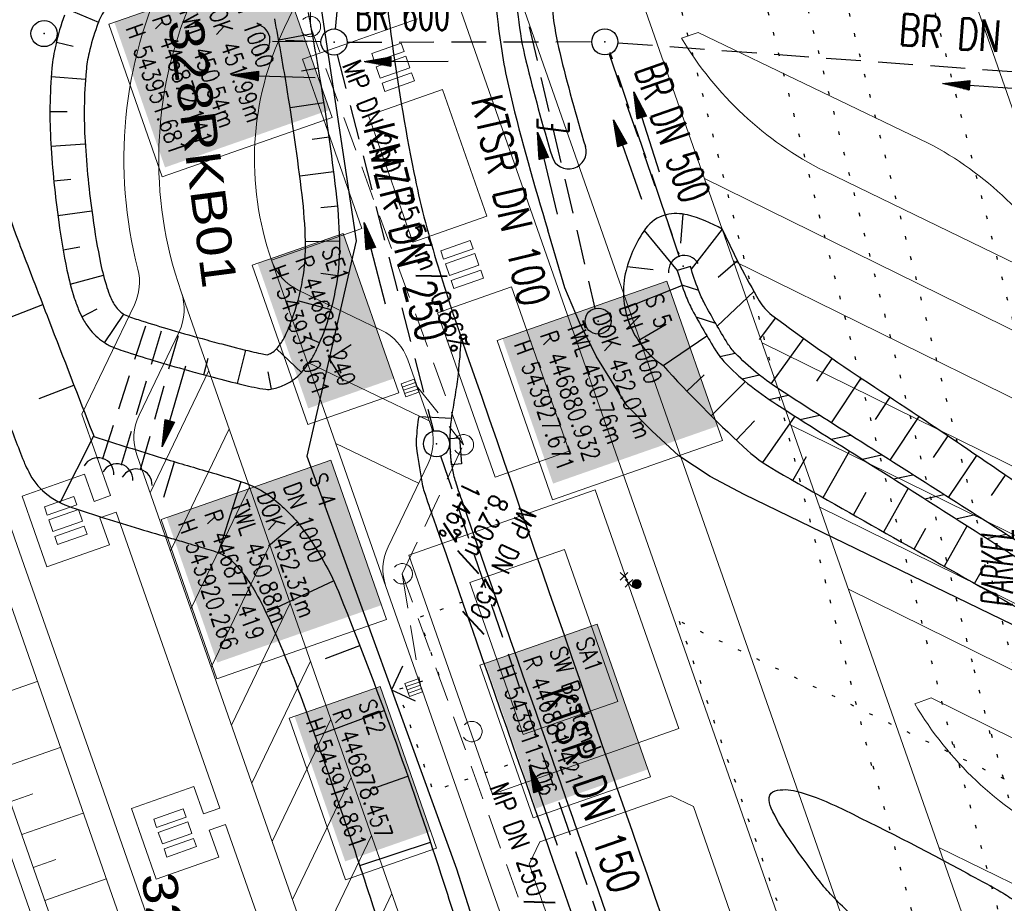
# Model space of a CAD drawing. Extents: x 446577 to 447216, y 443659 to 444842.
# Tile 44 of 177: x 446832 to 446889, y 443998 to 444049. Entities that reach past the tile are written whole.
import ezdxf
from ezdxf.enums import TextEntityAlignment as Align

# ---------------------------------------------------------------- set-up
doc = ezdxf.new("R2010")
doc.units = 0
doc.header["$LTSCALE"] = 2
doc.header["$MEASUREMENT"] = 0
for name, pattern in [('AUSGEZOGEN', [0]), ('GESTRICH-X2', [1.5, 1, -0.5]), ('PUNKTX2_STR', [0.6, 0.1, -0.5])]:
    doc.linetypes.add(name, pattern=pattern)
doc.layers.get('0').update_dxf_attribs({"linetype": 'AUSGEZOGEN'})
for name, color, linetype in [('ANMERKUNG', 7, 'CONTINUOUS'), ('Bahnachse', 7, 'CONTINUOUS'), ('Beschriftung', 7, 'CONTINUOUS'), ('BOESCHG', 250, 'AUSGEZOGEN'), ('DURCHL', 200, 'GESTRICH-X2'), ('FBRTOP', 250, 'AUSGEZOGEN'), ('Gleisachsen', 7, 'CONTINUOUS'), ('Hintergrund', 7, 'CONTINUOUS'), ('Hintergrundplan', 7, 'CONTINUOUS'), ('Ingenieurbauwerke', 15, 'CONTINUOUS'), ('KANAL', 7, 'GESTRICH-X2'), ('MULDE', 250, 'AUSGEZOGEN'), ('NUTZUNG', 8, 'PUNKTX2_STR'), ('PFEIL', 7, 'CONTINUOUS'), ('PFEILTOP', 200, 'AUSGEZOGEN'), ('Rinne', 200, 'CONTINUOUS'), ('RRB', 250, 'AUSGEZOGEN'), ('RRB-Schrift', 250, 'AUSGEZOGEN'), ('SCHSYMBOL', 200, 'AUSGEZOGEN'), ('STRASSE', 250, 'AUSGEZOGEN'), ('TEXTO', 4, 'CONTINUOUS'), ('ZAUN', 30, 'AUSGEZOGEN')]:
    doc.layers.add(name, color=color, linetype=linetype)
doc.styles.add('6', font='txt_____.ttf', dxfattribs={"width": 0.8, "height": 1})
doc.styles.add('8', font='txt_____.ttf', dxfattribs={"width": 0.8, "height": 1})
doc.styles.add('ROMANS', font='romans.shx', dxfattribs={"width": 0.8})
doc.styles.add('UNIR-H', font='unir_h.shx', dxfattribs={"width": 0.8})

# ---------------------------------------------------------------- blocks, each defined once
blk = doc.blocks.new('30S')
at = {"color": 0}
for p, q in [((-0.751, -0.583), (-0.751, 0)), ((-0.751, 0), (0.751, 0)), ((0.751, 0), (0.751, -0.583)), ((0.751, -0.583), (-0.751, -0.583))]:
    blk.add_line(p, q, dxfattribs=at)
blk.add_point((0, 0), dxfattribs=at)
blk = doc.blocks.new('GST')
at = {"color": 0}
blk.add_circle((0, 0), 0.75, dxfattribs=at)
blk.add_point((0, 0), dxfattribs=at)
blk = doc.blocks.new('10')
blk.add_blockref('GST', (0, 0))
blk = doc.blocks.new('40')
at = {"color": 0}
blk.add_arc((0.025, 0.311), 0.91, 192.5363, 347.4637, dxfattribs=at)
blk.add_point((0, 0), dxfattribs=at)
blk = doc.blocks.new('DL')
at = {"color": 0}
blk.add_arc((-0.311, 0.025), 0.91, 282.5363, 77.4637, dxfattribs=at)
blk.add_point((0.597, 0.003), dxfattribs=at)
blk = doc.blocks.new('ZL')
at = {"color": 0}
for p, q in [((-1.066, 1.055), (0, 0)), ((0, 0), (1.055, 1.066))]:
    blk.add_line(p, q, dxfattribs=at)
blk = doc.blocks.new('PFEIL2')
at = {"color": 0}
for p, q in [((0.88, 0.002), (-2.401, -0.012)), ((0.881, -0.271), (0.879, 0.276)), ((0.879, 0.276), (2.429, 0.009)), ((0.911, 0.27), (0.879, 0.265)), ((0.965, 0.261), (0.879, 0.246)), ((1.019, 0.252), (0.879, 0.228)), ((1.073, 0.242), (0.879, 0.209)), ((1.127, 0.233), (0.879, 0.191)), ((1.181, 0.224), (0.879, 0.172)), ((1.235, 0.214), (0.879, 0.154)), ((1.289, 0.205), (0.879, 0.135)), ((1.343, 0.196), (0.879, 0.117)), ((1.397, 0.187), (0.879, 0.098)), ((1.451, 0.177), (0.879, 0.08)), ((1.505, 0.168), (0.879, 0.061)), ((1.559, 0.159), (0.88, 0.043)), ((1.613, 0.149), (0.88, 0.024)), ((1.668, 0.14), (0.88, 0.006)), ((1.722, 0.131), (0.88, -0.013)), ((1.776, 0.121), (0.88, -0.031)), ((1.83, 0.112), (0.88, -0.05)), ((1.884, 0.103), (0.88, -0.068)), ((1.938, 0.094), (0.88, -0.087)), ((1.992, 0.084), (0.88, -0.105)), ((2.046, 0.075), (0.88, -0.124)), ((2.1, 0.066), (0.88, -0.142)), ((2.154, 0.056), (0.88, -0.161)), ((2.208, 0.047), (0.88, -0.179)), ((2.262, 0.038), (0.881, -0.198)), ((2.316, 0.029), (0.881, -0.216)), ((2.37, 0.019), (0.881, -0.235)), ((2.424, 0.01), (0.881, -0.253)), ((2.429, 0.009), (0.881, -0.271))]:
    blk.add_line(p, q, dxfattribs=at)
blk = doc.blocks.new('SK-quadrat Rand')
at = {"color": 18, "lineweight": 9, "true_color": 0x000000}
for p, q in [((-0.4, 0.8), (-0.4, 0)), ((-0.4, 0.8), (0.4, 0.8)), ((-0.2, 0.8), (-0.2, 0)), ((0, 0.8), (0, 0)), ((0.2, 0.8), (0.2, 0)), ((0.4, 0.8), (0.4, 0)), ((-0.4, 0), (0.4, 0))]:
    blk.add_line(p, q, dxfattribs=at)
blk = doc.blocks.new('Schacht')
at = {"color": 18, "lineweight": 9, "true_color": 0x000000}
blk.add_circle((0, 0), 0.779, dxfattribs=at)
blk = doc.blocks.new('Schieber (Kreuz)')
at = {"color": 18, "lineweight": 9, "true_color": 0x000000}
for q in [(-0.2178, 0.2178), (-0.2178, -0.2178), (0.2178, 0.2178), (0.2178, -0.2178)]:
    blk.add_line((0, 0), q, dxfattribs=at)
blk = doc.blocks.new('Unterflurhydrant')
h = blk.add_hatch(color=131)
edge = h.paths.add_edge_path(flags=0)
edge.add_arc((0, 0), 0.25, 0, 360)
at = {"color": 18, "lineweight": 9, "true_color": 0x000000}
blk.add_circle((0, 0), 0.25, dxfattribs=at)
blk.add_circle((0, 0), 0.25, dxfattribs=at)

msp = doc.modelspace()

# ---------------------------------------------------------------- linework, layer by layer
at = {"layer": 'Bahnachse', "color": 7, "linetype": 'PUNKTX2_STR'}
for p, q in [((446872.568, 444067.783), (446886.799, 444011.299)), ((446886.799, 444011.299), (446887.728, 444007.581)), ((446887.799, 444007.599), (446897.276, 443972.226))]:
    msp.add_line(p, q, dxfattribs=at)
at = {"layer": 'Beschriftung', "color": 18, "lineweight": 9, "true_color": 0x000000}
for points in [[(446846.869, 444051.746), (446849.928, 444042.99), (446840.172, 444039.582), (446837.114, 444048.339), (446846.869, 444051.746)], [(446850.563, 444036.329), (446853.757, 444027.186), (446848.533, 444025.362), (446845.34, 444034.504), (446850.563, 444036.329)], [(446869.16, 444033.597), (446872.354, 444024.454), (446862.598, 444021.047), (446859.405, 444030.189), (446869.16, 444033.597)], [(446849.866, 444023.322), (446853.06, 444014.18), (446843.304, 444010.772), (446840.111, 444019.914), (446849.866, 444023.322)], [(446865.161, 444013.894), (446868.22, 444005.137), (446861.486, 444002.785), (446858.427, 444011.541), (446865.161, 444013.894)], [(446852.687, 444010.324), (446855.926, 444001.052), (446850.702, 443999.227), (446847.463, 444008.5), (446852.687, 444010.324)]]:
    msp.add_lwpolyline(points, close=True, dxfattribs=at)
at = {"layer": 'BOESCHG'}
for p, q in [((446834.691, 444049.223), (446836.513, 444048.468)), ((446848.803, 444047.784), (446846.862, 444047.431)), ((446834.092, 444047.316), (446835.049, 444047.08)), ((446833.799, 444045.341), (446835.766, 444045.198)), ((446849.147, 444045.814), (446848.175, 444045.651)), ((446849.466, 444043.84), (446847.517, 444043.538)), ((446833.72, 444043.342), (446834.706, 444043.337)), ((446833.782, 444041.344), (446835.75, 444041.471)), ((446849.759, 444041.861), (446848.783, 444041.723)), ((446850.027, 444039.879), (446848.071, 444039.628)), ((446833.944, 444039.35), (446834.925, 444039.447)), ((446834.174, 444037.364), (446836.129, 444037.623)), ((446850.259, 444037.893), (446849.277, 444037.803)), ((446870.072, 444037.448), (446869.951, 444035.779)), ((446867.856, 444036.495), (446869.749, 444034.214)), ((446872.344, 444036.574), (446870.563, 444034.286)), ((446850.374, 444035.897), (446848.403, 444035.852)), ((446834.479, 444035.387), (446835.449, 444035.559)), ((446872.11, 444033.821), (446873.215, 444034.774)), ((446850.267, 444033.901), (446849.289, 444034.029)), ((446866.88, 444034.435), (446868.371, 444034.26)), ((446834.887, 444033.43), (446836.794, 444033.93)), ((446866.754, 444032.039), (446870.028, 444033.346)), ((446872.055, 444031.018), (446874.158, 444033.01)), ((446849.869, 444031.943), (446847.967, 444032.462)), ((446829.324, 444030.709), (446833.312, 444032.251)), ((446835.558, 444031.549), (446836.434, 444032.001)), ((446836.86, 444030.062), (446837.973, 444031.69)), ((446874.484, 444030.243), (446875.413, 444031.486)), ((446867.512, 444030.197), (446869.112, 444031.13)), ((446849.216, 444030.054), (446848.309, 444030.441)), ((446868.949, 444028.744), (446871.456, 444030.457)), ((446875.156, 444027.7), (446877.026, 444030.304)), ((446844.496, 444027.721), (446844.979, 444029.633)), ((446848.176, 444028.358), (446846.732, 444029.701)), ((446842.56, 444028.223), (446842.815, 444029.176)), ((446877.77, 444027.86), (446878.662, 444029.152)), ((446846.459, 444027.396), (446846.265, 444028.393)), ((446870.313, 444027.281), (446871.298, 444028.224)), ((446871.714, 444025.854), (446873.674, 444027.828)), ((446878.613, 444025.458), (446880.319, 444028.032)), ((446833.111, 444026.85), (446835.104, 444027.624)), ((446881.146, 444025.656), (446881.989, 444026.933)), ((446873.151, 444024.463), (446874.194, 444025.568)), ((446874.682, 444023.179), (446876.528, 444025.843)), ((446881.979, 444023.314), (446883.655, 444025.827)), ((446834.301, 444020.884), (446836.243, 444024.71)), ((446884.486, 444023.48), (446885.317, 444024.713)), ((446878.137, 444021.167), (446879.657, 444023.843)), ((446876.399, 444022.155), (446877.185, 444023.537)), ((446885.331, 444021.179), (446886.973, 444023.591)), ((446840.26, 444021.187), (446840.877, 444023.231)), ((446887.815, 444021.286), (446888.623, 444022.462)), ((446843.398, 444018.018), (446844.71, 444022.088)), ((446881.618, 444019.195), (446883.031, 444021.696)), ((446879.877, 444020.18), (446880.611, 444021.475)), ((446846.276, 444018.409), (446847.915, 444019.783)), ((446883.359, 444018.211), (446884.04, 444019.415)), ((446885.1, 444017.226), (446886.411, 444019.541)), ((446886.839, 444016.239), (446887.47, 444017.351)), ((446846.134, 444014.578), (446850.021, 444016.394)), ((446849.549, 444011.923), (446851.516, 444012.684)), ((446848.952, 444007.476), (446852.93, 444008.942)), ((446852.269, 444004.472), (446854.283, 444005.178)), ((446851.518, 444000.042), (446855.577, 444001.393))]:
    msp.add_line(p, q, dxfattribs=at)
for points in [[(446836.227, 443973.379, -0.000001), (446826.651, 444006.862, -0.000097), (446817.266, 444039.699, -0.003283)], [(446853.135, 443994.006, 0.000002), (446854.095, 443988.285, 0.000005), (446854.746, 443984.398, 0.000135)], [(446828.053, 444033.997, 0.000014), (446828.359, 444033.206, 0.000003), (446829.671, 444029.811, 0.000292), (446831.241, 444025.76, 0.000472), (446832.215, 444023.255, 0.016611), (446832.267, 444023.133, 0.003997), (446832.504, 444022.639, 0.107406), (446833.444, 444021.448, 0.091992), (446834.99, 444020.594, 0.004146), (446836.866, 444019.986, 0.003901), (446838.87, 444019.373, 0.000082), (446840.698, 444018.829, -0.000164), (446841.616, 444018.556, -0.00083), (446842.841, 444018.189, -0.001854), (446843.388, 444018.021, -0.044667), (446843.527, 444017.964, -0.017073), (446843.869, 444017.772, -0.061011), (446844.208, 444017.504, -0.028957), (446844.809, 444016.822, -0.038238), (446845.531, 444015.737, -0.024694), (446846.43, 444013.931, -0.016255), (446848.439, 444008.902, -0.007795), (446852.117, 443998.227, -0.000884), (446852.753, 443996.272, -0.036813)], [(446836.863, 444049.158, 0.052497), (446836.415, 444048.213, 0.026631), (446835.97, 444046.693, 0.035763), (446835.802, 444045.653, 0.018288), (446835.695, 444043.582, 0.019235), (446835.74, 444041.625, 0.009628), (446835.916, 444039.446, 0.009572), (446836.178, 444037.262, 0.016078), (446836.633, 444034.621, 0.027322), (446836.999, 444033.231, 0.022237), (446837.203, 444032.683, 0.028059), (446837.371, 444032.34, 0.04111), (446837.585, 444032.024, 0.048562), (446837.736, 444031.87, 0.026783), (446837.992, 444031.677, 0.011103), (446838.35, 444031.536, 0.01051), (446838.784, 444031.386, 0.005705), (446840.44, 444030.873, 0.004748), (446842.458, 444030.295, 0.003532), (446843.604, 444029.987, 0.002431), (446845.294, 444029.554, 0.013431), (446845.834, 444029.433, 0.008755), (446846.204, 444029.368, 0.025904), (446846.384, 444029.438, 0.090778), (446846.66, 444029.626, 0.071493), (446847.117, 444030.234, 0.020803), (446847.327, 444030.657, 0.015683), (446847.6, 444031.323, 0.0461), (446848.24, 444033.684, 0.049715), (446848.402, 444035.892, 0.023659), (446848.207, 444038.541, 0.010388), (446847.306, 444044.864, 0.006566), (446846.636, 444048.648, 0.026362)], [(446872.344, 444036.574, 0.068846), (446870.34, 444037.395, 0.122804), (446869.114, 444037.403, 0.179686), (446867.936, 444036.609, 0.093787), (446866.815, 444034.197, 0.156529), (446867.004, 444031.176, 0.151916), (446868.949, 444028.744)], [(446852.765, 443996.224, -0.000008), (446852.812, 443995.94, -0.000005), (446852.878, 443995.547)]]:
    msp.add_lwpolyline(points, format="xyb", dxfattribs=at)
at = {"layer": 'BOESCHG', "flags": 128}
for points in [[(446872.344, 444036.574, 0.023811), (446874.463, 444032.474, 0.100765), (446875.193, 444031.65, 0.016093), (446880.743, 444027.752, -0.00796), (446892.087, 444020.055, -0.005009), (446897.634, 444016.078, -0.00344), (446905.613, 444010.15)], [(446868.949, 444028.744, 0.020706), (446873.547, 444024.093, 0.057933), (446875.436, 444022.705, 0.001047), (446882.184, 444018.876, -0.000974), (446889.44, 444014.761, -0.000833), (446897.819, 444009.968, -0.010019), (446898.507, 444009.555, -0.162603), (446899.278, 444008.615, -0.006576), (446909.365, 443981.118, -0.000261), (446918.422, 443955.343, 0.000251), (446927.82, 443928.597, 0.001623), (446942.123, 443888.374, 0.027233), (446943.113, 443886.028, 0.085377), (446943.582, 443885.376, 0.020904), (446946.001, 443883.192, 0.039715), (446947.115, 443882.408, 0.035957), (446949.439, 443881.251)]]:
    msp.add_lwpolyline(points, format="xyb", dxfattribs=at)
at = {"layer": 'DURCHL'}
for p, q in [((446849.261, 444047.333), (446846.495, 444047.437)), ((446869.896, 444034.977), (446865.906, 444046.728)), ((446836.76, 444023.416), (446839.286, 444031.226)), ((446837.836, 444023.073), (446840.192, 444030.948)), ((446838.929, 444022.78), (446841.158, 444030.663))]:
    msp.add_line(p, q, dxfattribs=at)
at = {"layer": 'FBRTOP', "color": 0, "const_width": 0.5}
for points in [[(446953.236, 443912.197, -0.000006), (446957.365, 443900.399, 0.000004), (446961.494, 443888.601, 0.000002), (446973.881, 443853.206, 0.000002), (446986.269, 443817.81, 0.000004), (446998.657, 443782.416, -0.000006), (447011.045, 443747.021, -0.000001), (447016.033, 443732.768, 0.000003)], [(446979.664, 443921.447, -0.000006), (446983.793, 443909.648, 0.000004), (446987.922, 443897.849, 0.000002), (447000.31, 443862.454, 0.000002), (447012.697, 443827.06, 0.000004), (447025.085, 443791.665, -0.000006), (447037.473, 443756.271, 0), (447039.084, 443751.668, 0.000003)], [(446954.889, 443992.234, 0.000003), (446959.018, 443980.437, -0.000018)], [(446928.459, 443982.988, 0.000003), (446932.589, 443971.189, -0.000018), (446936.719, 443959.39, -0.000007), (446940.848, 443947.592, 0.000013), (446944.977, 443935.794, 0.000013), (446949.106, 443923.995, -0.000019)], [(446866.566, 444271.777, 0.002691), (446871.765, 444245.898, 0.003085), (446877.214, 444220.305, 0.003296), (446882.62, 444196.418, 0.003493), (446888.335, 444172.666, 0.003551), (446894.287, 444149.378, 0.002848), (446900.319, 444126.973, 0.002558), (446907.306, 444102.1, 0.002824), (446915.542, 444073.946, 0.003985), (446921.651, 444054.071, 0.002928), (446930.243, 444027.436, 0.003935), (446936.907, 444007.707, 0.000126), (446946.647, 443979.626, 0.000195), (446952.953, 443961.485, 0.000026), (446968.558, 443916.655, 0.000443), (446969.471, 443914.039, 0.00013), (446975.672, 443896.342, -0.000082), (446985.547, 443868.172, -0.00001), (446990.142, 443855.056, -0.000011), (446994.25, 443843.328, -0.000533)], [(446963.147, 443968.64, -0.000007), (446967.276, 443956.841, 0.000013)], [(446953.074, 443997.422, 0.000004), (446954.683, 443992.821, 0.00003)], [(446926.622, 443988.238, 0.000004), (446928.252, 443983.582, 0.00003)]]:
    msp.add_lwpolyline(points, format="xyb", dxfattribs=at)
at = {"layer": 'FBRTOP', "flags": 128}
msp.add_lwpolyline([(446875.713, 444144.706, 0.001523), (446879.949, 444128.656, 0.003013), (446882.164, 444120.56, 0.000031), (446888.73, 444097.125, 0.001239), (446888.894, 444096.546, 0.001309), (446893.444, 444080.771, 0.002539), (446895.852, 444072.658, 0.000684), (446897.901, 444065.915, 0.000889), (446899.491, 444060.739, 0.00048), (446902.026, 444052.568, 0.001031), (446903.218, 444048.767, 0.000697), (446904.702, 444044.09, 0.000452), (446907.006, 444036.889, 0.000479), (446909.309, 444029.735, 0.000743), (446910.806, 444025.125, 0.001103), (446912.28, 444020.642, 0.000672), (446914.724, 444013.295, 0.0007), (446914.781, 444013.124, 0.00001), (446918.671, 444001.593, 0.001929), (446920.043, 443997.576, 0.000979), (446922.792, 443989.681)], format="xyb", dxfattribs=at)
at = {"layer": 'Gleisachsen', "color": 7, "linetype": 'PUNKTX2_STR'}
for p, q in [((446872.881, 444075.749), (446889.908, 444008.165)), ((446868.518, 444074.649), (446885.561, 444007)), ((446885.625, 444007.016), (446906.679, 443928.439))]:
    msp.add_line(p, q, dxfattribs=at)
at = {"layer": 'Hintergrund', "color": 254, "lineweight": 18, "true_color": 0xcccccc}
for p, q in [((446856.253, 444082.482), (446908.17, 443934.405)), ((446857.874, 444058.011), (446903.151, 443928.776)), ((446850.6, 444047.159), (446848.24, 444046.332)), ((446848.24, 444046.332), (446849.554, 444042.582)), ((446856.268, 444044.588), (446858.814, 444037.321)), ((446852.021, 444043.1), (446854.567, 444035.833)), ((446849.554, 444042.582), (446851.646, 444036.611)), ((446871.329, 444039.481), (446894.401, 444028.123)), ((446851.646, 444036.611), (446846.455, 444034.793)), ((446846.455, 444034.793), (446853.014, 444016.073)), ((446872.982, 444034.766), (446896.089, 444023.391)), ((446841.264, 444032.974), (446840.915, 444034.056)), ((446841.219, 444033.103), (446873.959, 443939.659)), ((446855.989, 444031.776), (446860.236, 444033.264)), ((446863.543, 444023.826), (446860.236, 444033.264)), ((446855.989, 444031.776), (446859.296, 444022.338)), ((446874.635, 444030.051), (446897.777, 444018.659)), ((446848.503, 444028.949), (446855.512, 444025.576)), ((446842.846, 444028.461), (446839.474, 444021.452)), ((446835.564, 444025.958), (446837.203, 444021.28)), ((446844.015, 444025.125), (446840.642, 444018.115)), ((446876.288, 444025.336), (446899.465, 444013.927)), ((446850.139, 444024.277), (446854.887, 444021.993)), ((446859.296, 444022.338), (446863.543, 444023.826)), ((446845.184, 444021.788), (446841.811, 444014.779)), ((446877.942, 444020.621), (446901.118, 444009.212)), ((446837.533, 444020.337), (446843.485, 444003.349)), ((446846.353, 444018.452), (446842.98, 444011.442)), ((446879.595, 444015.907), (446902.742, 444004.511)), ((446847.522, 444015.115), (446844.149, 444008.105)), ((446848.691, 444011.778), (446845.318, 444004.769)), ((446832.989, 444010.607), (446829.456, 444009.369)), ((446849.86, 444008.442), (446846.487, 444001.432)), ((446834.312, 444006.832), (446830.778, 444005.594)), ((446851.029, 444005.105), (446847.656, 443998.095)), ((446832.735, 444004.16), (446831.439, 444003.706)), ((446861.864, 444001.399), (446869.414, 444004.043)), ((446869.414, 444004.043), (446870.689, 444003.43)), ((446835.634, 444003.057), (446832.101, 444001.819)), ((446870.689, 444003.43), (446872.807, 443997.379)), ((446843.816, 444002.405), (446849.768, 443985.418)), ((446852.198, 444001.768), (446848.825, 443994.759)), ((446861.864, 444001.399), (446861.251, 444000.124)), ((446884.79, 444001.089), (446907.847, 443989.737)), ((446834.058, 444000.385), (446832.762, 443999.932)), ((446863.372, 443994.071), (446861.251, 444000.124)), ((446836.958, 443999.282), (446833.424, 443998.044)), ((446853.367, 443998.432), (446849.994, 443991.422))]:
    msp.add_line(p, q, dxfattribs=at)
for points in [[(446842.925, 444086.263), (446846.906, 444074.909, -0.198089), (446846.251, 444063.492), (446840.442, 444051.417, 0.177553), (446838.776, 444034.285, -0.170894), (446838.583, 444032.24), (446835.564, 444025.958)], [(446850.062, 444080.312, -0.19887), (446849.211, 444065.031), (446842.245, 444050.55, 0.186096), (446840.915, 444034.056)], [(446857.874, 444058.011), (446855.373, 444065.153), (446847.201, 444048.16, 0.199018), (446846.455, 444034.793)], [(446901.601, 443933.201, 0.198918), (446900.07, 443934.913), (446897.91, 443935.952, -0.198913), (446896.38, 443937.663), (446856.556, 444051.327, -0.19891), (446856.684, 444053.619), (446857.725, 444055.783, 0.198722), (446857.853, 444058.075)], [(446892.061, 444033.918, 0.144445), (446884.173, 444041.521), (446870.95, 444047.876), (446870.007, 444047.54)], [(446870.008, 444047.539, 0.142623), (446878.194, 444039.921), (446891.213, 444033.611)], [(446892.396, 443927.757, -0.292532), (446883.953, 443941.545, 0.089418), (446883.112, 443946.801), (446871.832, 443978.997, 0.198904), (446870.301, 443980.708), (446865.531, 443983.003, -0.198904), (446864.001, 443984.714), (446853.018, 444016.06, -0.198904), (446853.146, 444018.352), (446855.441, 444023.122, 0.198904), (446855.569, 444025.415), (446854.288, 444029.071, 0.198904), (446852.757, 444030.783), (446847.986, 444033.081, -0.200245), (446846.455, 444034.793)], [(446873.781, 443940.166, 0.198855), (446872.25, 443941.877), (446867.48, 443944.172, -0.199131), (446865.95, 443945.884), (446838.716, 444023.615, -0.198904), (446838.843, 444025.908), (446841.138, 444030.678, 0.199247), (446841.264, 444032.974)], [(446883.403, 444009.335, 0.142623), (446891.542, 444001.666), (446902.852, 443996.098), (446903.801, 443996.434, 0.142623), (446895.665, 444004.094), (446884.347, 444009.666), (446883.402, 444009.335)]]:
    msp.add_lwpolyline(points, format="xyb", dxfattribs=at)
for points in [[(446847.441, 443973.913), (446838.31, 443999.978), (446836.656, 444004.697), (446832.114, 444017.658), (446831.696, 444018.853), (446830.043, 444023.572)], [(446828.627, 444023.076), (446830.281, 444018.357), (446830.722, 444017.095), (446835.24, 444004.201), (446836.894, 443999.482), (446846.026, 443973.417)], [(446825.088, 444021.836), (446826.741, 444017.117), (446827.183, 444015.855), (446831.701, 444002.961), (446833.355, 443998.242), (446843.716, 443968.668)], [(446824.144, 444021.505), (446825.798, 444016.787), (446826.239, 444015.525), (446830.757, 444002.63), (446832.411, 443997.912), (446842.772, 443968.337)]]:
    msp.add_lwpolyline(points, dxfattribs=at)
for points in [[(446854.338, 444017.856), (446865.05, 444021.608), (446869.85, 444007.905), (446859.138, 444004.152), (446854.338, 444017.856)], [(446857.849, 444016.288), (446863.285, 444018.193), (446866.339, 444009.472), (446860.903, 444007.568), (446857.849, 444016.288)]]:
    msp.add_lwpolyline(points, close=True, dxfattribs=at)
at = {"layer": 'Hintergrundplan', "color": 254, "lineweight": 18, "true_color": 0xcccccc}
for p, q in [((446865.631, 444110.414), (446890.451, 444039.367)), ((446856.253, 444082.482), (446908.17, 443934.405)), ((446857.874, 444058.011), (446903.151, 443928.776)), ((446854.846, 444048.646), (446850.6, 444047.159)), ((446850.6, 444047.159), (446848.24, 444046.332)), ((446848.24, 444046.332), (446849.554, 444042.582)), ((446852.021, 444043.1), (446856.268, 444044.588)), ((446856.268, 444044.588), (446858.814, 444037.321)), ((446852.021, 444043.1), (446854.567, 444035.833)), ((446849.554, 444042.582), (446851.646, 444036.611)), ((446871.329, 444039.481), (446894.401, 444028.123)), ((446858.814, 444037.321), (446854.567, 444035.833)), ((446851.646, 444036.611), (446846.455, 444034.793)), ((446846.455, 444034.793), (446853.014, 444016.073)), ((446872.982, 444034.766), (446896.089, 444023.391)), ((446841.264, 444032.974), (446840.915, 444034.056)), ((446841.219, 444033.103), (446873.959, 443939.659)), ((446855.989, 444031.776), (446860.236, 444033.264)), ((446855.989, 444031.776), (446860.236, 444033.264)), ((446863.543, 444023.826), (446860.236, 444033.264)), ((446855.989, 444031.776), (446859.296, 444022.338)), ((446874.635, 444030.051), (446897.777, 444018.659)), ((446848.503, 444028.949), (446855.512, 444025.576)), ((446842.846, 444028.461), (446839.474, 444021.452)), ((446835.564, 444025.958), (446837.203, 444021.28)), ((446844.015, 444025.125), (446840.642, 444018.115)), ((446876.288, 444025.336), (446899.465, 444013.927)), ((446850.139, 444024.277), (446854.887, 444021.993)), ((446859.296, 444022.338), (446863.543, 444023.826)), ((446845.184, 444021.788), (446841.811, 444014.779)), ((446877.942, 444020.621), (446901.118, 444009.212)), ((446837.533, 444020.337), (446843.485, 444003.349)), ((446846.353, 444018.452), (446842.98, 444011.442)), ((446879.595, 444015.907), (446902.742, 444004.511)), ((446847.522, 444015.115), (446844.149, 444008.105)), ((446848.691, 444011.778), (446845.318, 444004.769)), ((446832.989, 444010.607), (446829.456, 444009.369)), ((446849.86, 444008.442), (446846.487, 444001.432)), ((446834.312, 444006.832), (446830.778, 444005.594)), ((446851.029, 444005.105), (446847.656, 443998.095)), ((446832.735, 444004.16), (446831.439, 444003.706)), ((446861.864, 444001.399), (446869.414, 444004.043)), ((446869.414, 444004.043), (446870.689, 444003.43)), ((446835.634, 444003.057), (446832.101, 444001.819)), ((446870.689, 444003.43), (446872.807, 443997.379)), ((446843.816, 444002.405), (446849.768, 443985.418)), ((446852.198, 444001.768), (446848.825, 443994.759)), ((446861.864, 444001.399), (446861.251, 444000.124)), ((446884.79, 444001.089), (446907.847, 443989.737)), ((446834.058, 444000.385), (446832.762, 443999.932)), ((446863.372, 443994.071), (446861.251, 444000.124)), ((446836.958, 443999.282), (446833.424, 443998.044)), ((446853.367, 443998.432), (446849.994, 443991.422))]:
    msp.add_line(p, q, dxfattribs=at)
for points in [[(446842.925, 444086.263), (446846.906, 444074.909, -0.198089), (446846.251, 444063.492), (446840.442, 444051.417, 0.177553), (446838.776, 444034.285, -0.170894), (446838.583, 444032.24), (446835.564, 444025.958)], [(446850.062, 444080.312, -0.19887), (446849.211, 444065.031), (446842.245, 444050.55, 0.186096), (446840.915, 444034.056)], [(446855.373, 444065.153), (446847.201, 444048.16, 0.199018), (446846.455, 444034.793)], [(446901.601, 443933.201, 0.198918), (446900.07, 443934.913), (446897.91, 443935.952, -0.198913), (446896.38, 443937.663), (446856.556, 444051.327, -0.19891), (446856.684, 444053.619), (446857.725, 444055.783, 0.198722), (446857.853, 444058.075)], [(446892.061, 444033.918, 0.144445), (446884.173, 444041.521), (446870.95, 444047.876), (446870.007, 444047.54)], [(446870.008, 444047.539, 0.142623), (446878.194, 444039.921), (446891.213, 444033.611)], [(446892.396, 443927.757, -0.292532), (446883.953, 443941.545, 0.089418), (446883.112, 443946.801), (446871.832, 443978.997, 0.198904), (446870.301, 443980.708), (446865.531, 443983.003, -0.198904), (446864.001, 443984.714), (446853.018, 444016.06, -0.198904), (446853.146, 444018.352), (446855.441, 444023.122, 0.198904), (446855.569, 444025.415), (446854.288, 444029.071, 0.198904), (446852.757, 444030.783), (446847.986, 444033.081, -0.200245), (446846.455, 444034.793)], [(446873.781, 443940.166, 0.198855), (446872.25, 443941.877), (446867.48, 443944.172, -0.199131), (446865.95, 443945.884), (446838.716, 444023.615, -0.198904), (446838.843, 444025.908), (446841.138, 444030.678, 0.199247), (446841.264, 444032.974)], [(446883.403, 444009.335, 0.142623), (446891.542, 444001.666), (446902.852, 443996.098), (446903.801, 443996.434, 0.142623), (446895.665, 444004.094), (446884.347, 444009.666), (446883.402, 444009.335)]]:
    msp.add_lwpolyline(points, format="xyb", dxfattribs=at)
for points in [[(446852.369, 444046.189), (446852.204, 444046.661), (446853.903, 444047.256), (446854.068, 444046.784), (446852.369, 444046.189)], [(446854.399, 444045.841), (446852.7, 444045.246), (446852.469, 444045.906), (446854.167, 444046.501), (446854.399, 444045.841)], [(446852.799, 444044.962), (446852.965, 444044.49), (446854.663, 444045.086), (446854.498, 444045.558), (446852.799, 444044.962)], [(446856.337, 444034.864), (446856.172, 444035.336), (446857.871, 444035.931), (446858.036, 444035.459), (446856.337, 444034.864)], [(446858.367, 444034.516), (446856.668, 444033.92), (446856.437, 444034.581), (446858.135, 444035.176), (446858.367, 444034.516)], [(446856.767, 444033.637), (446856.933, 444033.165), (446858.631, 444033.761), (446858.466, 444034.233), (446856.767, 444033.637)], [(446854.338, 444017.856), (446865.05, 444021.608), (446869.85, 444007.905), (446859.138, 444004.152), (446854.338, 444017.856)], [(446833.567, 444020.166), (446833.402, 444020.638), (446835.1, 444021.233), (446835.266, 444020.761), (446833.567, 444020.166)], [(446833.567, 444020.166), (446833.402, 444020.638), (446835.1, 444021.233), (446835.266, 444020.761), (446833.567, 444020.166)], [(446835.596, 444019.817), (446833.897, 444019.222), (446833.666, 444019.883), (446835.365, 444020.478), (446835.596, 444019.817)], [(446835.596, 444019.817), (446833.897, 444019.222), (446833.666, 444019.883), (446835.365, 444020.478), (446835.596, 444019.817)], [(446833.997, 444018.939), (446834.162, 444018.467), (446835.861, 444019.062), (446835.695, 444019.534), (446833.997, 444018.939)], [(446833.997, 444018.939), (446834.162, 444018.467), (446835.861, 444019.062), (446835.695, 444019.534), (446833.997, 444018.939)], [(446857.849, 444016.288), (446863.285, 444018.193), (446866.339, 444009.472), (446860.903, 444007.568), (446857.849, 444016.288)], [(446839.849, 444002.234), (446839.684, 444002.706), (446841.383, 444003.301), (446841.548, 444002.83), (446839.849, 444002.234)], [(446839.849, 444002.234), (446839.684, 444002.706), (446841.383, 444003.301), (446841.548, 444002.83), (446839.849, 444002.234)], [(446841.879, 444001.886), (446840.18, 444001.291), (446839.948, 444001.951), (446841.647, 444002.546), (446841.879, 444001.886)], [(446841.879, 444001.886), (446840.18, 444001.291), (446839.948, 444001.951), (446841.647, 444002.546), (446841.879, 444001.886)], [(446840.279, 444001.008), (446840.444, 444000.536), (446842.143, 444001.131), (446841.978, 444001.603), (446840.279, 444001.008)], [(446840.279, 444001.008), (446840.444, 444000.536), (446842.143, 444001.131), (446841.978, 444001.603), (446840.279, 444001.008)]]:
    msp.add_lwpolyline(points, close=True, dxfattribs=at)
for points in [[(446847.441, 443973.913), (446838.31, 443999.978), (446836.656, 444004.697), (446832.114, 444017.658), (446831.696, 444018.853), (446830.043, 444023.572)], [(446828.627, 444023.076), (446830.281, 444018.357), (446830.722, 444017.095), (446835.24, 444004.201), (446836.894, 443999.482), (446846.026, 443973.417)], [(446837.533, 444020.337), (446836.59, 444020.006), (446837.135, 444018.449), (446833.549, 444017.193), (446832.127, 444021.251), (446835.714, 444022.507), (446836.259, 444020.95), (446837.203, 444021.28)], [(446837.533, 444020.337), (446836.59, 444020.006), (446837.135, 444018.449), (446833.549, 444017.193), (446832.127, 444021.251), (446835.714, 444022.507), (446836.259, 444020.95), (446837.203, 444021.28)], [(446825.088, 444021.836), (446826.741, 444017.117), (446827.183, 444015.855), (446831.701, 444002.961), (446833.355, 443998.242), (446843.716, 443968.668)], [(446824.144, 444021.505), (446825.798, 444016.787), (446826.239, 444015.525), (446830.757, 444002.63), (446832.411, 443997.912), (446842.772, 443968.337)], [(446843.816, 444002.405), (446842.872, 444002.075), (446843.418, 444000.518), (446839.831, 443999.261), (446838.41, 444003.319), (446841.996, 444004.576), (446842.541, 444003.019), (446843.485, 444003.349)], [(446843.816, 444002.405), (446842.872, 444002.075), (446843.418, 444000.518), (446839.831, 443999.261), (446838.41, 444003.319), (446841.996, 444004.576), (446842.541, 444003.019), (446843.485, 444003.349)]]:
    msp.add_lwpolyline(points, dxfattribs=at)
at = {"layer": 'Ingenieurbauwerke', "color": 7, "linetype": 'PUNKTX2_STR'}
for p, q in [((446877.536, 444076.921), (446894.545, 444009.407)), ((446863.863, 444073.477), (446880.924, 444005.758)), ((446880.989, 444005.774), (446905.987, 443912.474))]:
    msp.add_line(p, q, dxfattribs=at)
at = {"layer": 'KANAL'}
for p, q in [((446850.125, 444048.063), (446852.344, 444072.375)), ((446860.563, 444051.125), (446865.031, 444032.031)), ((446846.5, 444047.375), (446849.281, 444047.344)), ((446850.781, 444047.313), (446864.844, 444047.344)), ((446866.344, 444047.281), (446894.938, 444045.188)), ((446850.219, 444046.594), (446855.75, 444025)), ((446865.844, 444046.625), (446869.844, 444035.156)), ((446856.156, 444023.563), (446868.156, 443988.469))]:
    msp.add_line(p, q, dxfattribs=at)
at = {"layer": 'KANAL', "color": 92, "lineweight": 9, "true_color": 0x00b400}
for p, q in [((446848.685, 444048.213), (446848.624, 444066.025)), ((446857.476, 444024.203), (446848.685, 444048.213)), ((446854.784, 444027.592, 451.947), (446857.476, 444024.203)), ((446853.963, 444016.797), (446857.476, 444024.203)), ((446853.963, 444016.797), (446855.001, 444010.392, 452.236)), ((446865.689, 443984.107), (446853.963, 444016.797))]:
    msp.add_line(p, q, dxfattribs=at)
at = {"layer": 'MULDE', "flags": 128}
msp.add_lwpolyline([(446869.697, 444143.183, -0.003358), (446867.789, 444121.157, -0.006478), (446866.573, 444109.741, -0.000158), (446863.671, 444085.546, 0.000537), (446862.824, 444078.438, 0.001056), (446862.17, 444072.799, 0.000961), (446861.477, 444066.6, 0.04315), (446861.389, 444062.805, 0.012289), (446862.602, 444048.996, 0.031777), (446863.006, 444046.72, 0.013706), (446864.48, 444041.323, 0.013706)], format="xyb", dxfattribs=at)
at = {"layer": 'MULDE'}
msp.add_lwpolyline([(446860.384, 444050.886, 0.001871), (446860.614, 444048.772, 0.031777), (446861.063, 444046.246, 0.013706), (446862.566, 444040.743, 0.013706)], format="xyb", dxfattribs=at)
msp.add_arc((446863.523, 444041.033), 1, 196.8487, 16.8487, dxfattribs=at)
at = {"layer": 'NUTZUNG', "flags": 128}
for points in [[(446857.44, 444015.172), (446854.901, 444014.284), (446856.062, 444010.974), (446853.704, 444010.128), (446855.725, 444004.321), (446860.636, 444006.04)], [(446869.861, 444014.078), (446884.29, 443972.804), (446891.593, 443951.901)]]:
    msp.add_lwpolyline(points, dxfattribs=at)
msp.add_lwpolyline([(446892.865, 444002.908), (446885.466, 444006.499, -0.000086), (446885.463, 444006.5), (446870.031, 444013.995)], format="xyb", dxfattribs=at)
at = {"layer": 'PFEILTOP'}
for p, q in [((446870.014, 444033.387), (446870.978, 444033.078)), ((446870.834, 444031.549), (446871.956, 444031.189)), ((446872.21, 444029.26), (446873.094, 444029.456)), ((446873.48, 444027.991), (446874.474, 444028.211)), ((446875.047, 444026.801), (446876.138, 444027.043)), ((446876.817, 444025.657), (446877.92, 444025.902)), ((446878.601, 444024.516), (446879.705, 444024.761)), ((446880.39, 444023.376), (446881.496, 444023.621)), ((446882.181, 444022.237), (446883.286, 444022.482)), ((446883.971, 444021.097), (446885.075, 444021.342)), ((446885.759, 444019.957), (446886.863, 444020.201)), ((446887.546, 444018.816), (446888.65, 444019.061))]:
    msp.add_line(p, q, dxfattribs=at)
at = {"layer": 'Rinne'}
for points in [[(446873.094, 444029.456, -0.052221), (446872.653, 444030.024, -0.015594), (446871.324, 444032.321, -0.031963), (446870.978, 444033.078, -0.019174), (446870.515, 444034.442), (446869.749, 444034.214, 0.019174), (446870.231, 444032.792, 0.031963), (446870.62, 444031.943, 0.015594), (446871.973, 444029.602, 0.052221), (446872.516, 444028.902, 0.032127)], [(446872.516, 444028.902, 0.032127), (446873.796, 444027.728, 0.026795), (446875.469, 444026.522, 0.001117), (446880.558, 444023.269, -0.000592), (446890.161, 444017.146, -0.000274), (446898.978, 444011.501, -0.001362), (446900.746, 444010.361, -0.04984), (446901.736, 444009.569, -0.061614), (446902.355, 444008.793, -0.030888), (446902.843, 444007.873, -0.020419), (446903.452, 444006.376, -0.002366), (446905.776, 443999.808, -0.000884), (446911.886, 443982.18, -0.00034), (446917.541, 443965.733, 0.000148), (446929.809, 443930.011, 0.002707)], [(446904.13, 444006.851, 0.017773), (446903.572, 444008.204, 0.030888), (446903.037, 444009.211, 0.061614), (446902.296, 444010.141, 0.04984), (446901.182, 444011.033, 0.001362), (446899.41, 444012.175, 0.000274), (446890.591, 444017.82, 0.000592), (446880.988, 444023.944, -0.001117), (446875.901, 444027.196, -0.026795), (446874.298, 444028.351, -0.032127), (446873.094, 444029.456, -0.052221)]]:
    msp.add_lwpolyline(points, format="xyb", dxfattribs=at)
at = {"layer": 'RRB'}
for points in [[(446832.125, 443972.178, -0.000025), (446822.541, 444005.687, -0.000172), (446812.78, 444039.864, -0.004398), (446812.41, 444041.208, -0.209813), (446812.504, 444041.814, -0.050431), (446814.021, 444043.738, -0.076337), (446814.949, 444044.443, 0.270405)], [(446857.334, 443994.817, 0.000006), (446858.31, 443988.992, 0.000009), (446858.986, 443984.963, 0.000909)], [(446816.56, 444045.08, 0.151405), (446817.012, 444045.722, 0.015904), (446817.155, 444046.215, 0.004763), (446817.562, 444047.877, 0.026437), (446818.091, 444050.817, -0.031872), (446818.556, 444053.251, -0.173489), (446819.357, 444054.432, -0.083518), (446821.948, 444055.73, -0.146874), (446825.574, 444055.752, -0.212122), (446827.532, 444054.091, -0.037797), (446828.636, 444051.275, -0.022744), (446829.891, 444046.413, -0.02386), (446831.077, 444039.036, 0.063862), (446831.741, 444036.314, 0.000484), (446832.04, 444035.537, 0.00009), (446833.658, 444031.353, 0.000501)], [(446834.555, 444048.866, 0.026631), (446834.052, 444047.146, 0.035763), (446833.839, 444045.827, 0.018288), (446833.724, 444043.612, 0.019235), (446833.773, 444041.503, 0.009628), (446833.955, 444039.249, 0.009572), (446834.226, 444036.99, 0.016078), (446834.702, 444034.224, 0.027322), (446835.123, 444032.626, 0.022237), (446835.388, 444031.914, 0.028059), (446835.654, 444031.373, 0.04111), (446836.05, 444030.789, 0.048562), (446836.467, 444030.362, 0.028111), (446836.914, 444030.027, 0.046767), (446837.21, 444029.868, 0.01157), (446837.668, 444029.687, 0.01051), (446838.179, 444029.51, 0.005705), (446839.879, 444028.984, 0.004748), (446841.933, 444028.395, 0.003532), (446843.105, 444028.08, 0.002431), (446844.814, 444027.642, 0.013431), (446845.457, 444027.499, 0.013193), (446846.119, 444027.388, 0.092567), (446846.497, 444027.405, 0.047695), (446847.189, 444027.638, 0.090778), (446848.049, 444028.229, 0.071493), (446848.844, 444029.284, 0.020803), (446849.127, 444029.854, 0.015683), (446849.447, 444030.635, 0.0461), (446850.181, 444033.346, 0.049715), (446850.372, 444035.944, 0.023659), (446850.164, 444038.778, 0.010388), (446849.251, 444045.183, 0.006566), (446848.572, 444049.017, 0.026362)], [(446833.658, 444031.353, 0.000501), (446836.199, 444024.805, 0.033675), (446836.243, 444024.71, 0.190582), (446836.301, 444024.662, 0.003436), (446840.125, 444023.459, 0.004422), (446842.799, 444022.663, -0.006299), (446844.674, 444022.098, -0.086902), (446846.464, 444021.169, -0.06944), (446848.234, 444019.379, -0.0651), (446850.398, 444015.522, -0.016879), (446856.183, 443999.546, -0.000548), (446856.923, 443997.256, -0.036223)]]:
    msp.add_lwpolyline(points, format="xyb", dxfattribs=at)
at = {"layer": 'STRASSE'}
for points in [[(447043.661, 443874.317, 0.00065), (447041.176, 443881.432, 0.001872), (447040.301, 443883.897, 0.056151), (447039.637, 443885.247, 0.027107), (447037.823, 443887.77, 0.023122), (447036.129, 443889.687, 0.039357), (447035, 443890.681, 0.016729), (447033.458, 443891.758, 0.021771), (447032.213, 443892.493, 0.00424), (447031.256, 443892.992, 0.001159), (447027.738, 443894.78, 0.012233), (447021.582, 443897.704, -0.012648), (447015.63, 443900.536, -0.04443), (447012.536, 443902.469, -0.040823), (447009.574, 443905.112, -0.048131), (447006.927, 443908.492, -0.056635), (447005.322, 443911.773, -0.000988), (447002.382, 443920.089, -0.000382), (446994.841, 443941.603, -0.000001), (446989.039, 443958.198, -0.000032)], [(447068.931, 443945.908, 0.000002), (447074.525, 443910.767, 0.000014)], [(447049.189, 444050.771, 0.000203), (447055.063, 444013.845, 0.000415), (447057.959, 443995.782, 0.000007), (447066.417, 443943.312, -0.000072), (447067.235, 443938.233, -0.000506), (447069.899, 443921.568, 0.000383), (447073.414, 443899.55, 0.002551), (447074.205, 443894.777, 0.000503), (447078.363, 443870.591, 0.006787)], [(446860.828, 444142.838, -0.004342), (446859.19, 444122.313, -0.007421), (446857.949, 444110.329, -0.005828), (446855.94, 444094.919, 0.005838), (446853.934, 444079.537, 0.002081), (446852.843, 444069.99, 0.006504), (446852.546, 444066.929, 0.011525), (446852.483, 444065.884, 0.003515), (446852.378, 444062.455, 0.021637), (446852.507, 444055.934, 0.01721), (446853.305, 444047.775, 0.016598), (446854.629, 444039.829, 0.025623), (446855.918, 444034.77, 0.001286), (446856.675, 444032.351, 0.004431), (446856.903, 444031.651, 0.002442), (446857.661, 444029.427, 0.000136), (446871.48, 443989.559, 0.000951), (446884.947, 443950.977, 0.029801), (446885.452, 443949.774, 0.032126), (446886.053, 443948.727, -0.016284), (446887.303, 443946.701, -0.009651), (446888.18, 443945.1, 0.015724), (446888.73, 443944.123, 0.031866)], [(446892.195, 443989.891, -0.016767), (446884.616, 443993.859, -0.00126), (446881.973, 443995.367, -0.023958), (446881.838, 443995.453, -0.017922), (446881.225, 443995.922, -0.010502), (446880.225, 443996.78, -0.010196), (446879.599, 443997.364, -0.006528), (446878.652, 443998.309, -0.032166), (446877.922, 443999.159, -0.011327), (446876.07, 444001.742, -0.040945), (446875.157, 444003.346, -0.125745), (446875.044, 444003.945, -0.328623), (446875.373, 444004.336, -0.126561), (446876.589, 444004.317, -0.045068), (446878.862, 444003.468, -0.012865), (446886.414, 443999.602, -0.00041), (446888.151, 443998.654, -0.007586), (446888.244, 443998.601, -0.018744), (446889.091, 443998.06, -0.016956)]]:
    msp.add_lwpolyline(points, format="xyb", dxfattribs=at)
at = {"layer": 'STRASSE', "flags": 128}
for points in [[(446867.719, 444172.627, -0.002487), (446867.057, 444157.417, -0.006823), (446866.713, 444151.878, -0.000709), (446863.739, 444113.412, -0.007708), (446863.406, 444109.878, -0.008905), (446861.717, 444096.674, 0.006607), (446859.359, 444078.888, 0.003921), (446858.611, 444072.167, 0.004623), (446858.075, 444066.456, 0.040287), (446858.063, 444063.284, 0.008493), (446859.467, 444048.328, 0.03184), (446860.176, 444044.301, 0.016136), (446862.328, 444036.531)], [(446885.452, 443949.774, 0.014827), (446884.388, 443951.045, 0.023039), (446883.643, 443951.809, 0.015535), (446882.417, 443952.886, -0.029559), (446881.788, 443953.471, -0.044953), (446880.863, 443954.631, -0.054647), (446880.306, 443955.718, -0.006542), (446879.692, 443957.391, -0.000352), (446868.719, 443988.629, -0.00024), (446857.374, 444021.049, -0.00764), (446857.033, 444022.074, -0.033228), (446856.84, 444022.866, -0.028626), (446856.731, 444023.805, -0.023553), (446856.72, 444024.787, -0.02458), (446856.8, 444025.724, -0.008581), (446856.871, 444026.191, 0.003391), (446857.064, 444027.372, 0.013985), (446857.217, 444028.573, 0.009578), (446857.359, 444030.336)], [(446882.559, 443933.398, 0.023797), (446883.586, 443934.263, 0.046717), (446884.043, 443934.773, 0.033068), (446885.516, 443937.068, 0.044884), (446886.327, 443938.909, 0.0324), (446886.853, 443940.883, 0.054779), (446886.957, 443942.089, 0.029587), (446886.875, 443943.087, 0.050245), (446886.733, 443943.66, 0.035921), (446886.172, 443944.935, 0.019209), (446884.869, 443947.188, 0.004433), (446884.011, 443948.521, 0.017258), (446883.776, 443948.854, 0.021963), (446883.24, 443949.499, 0.015162), (446882.396, 443950.373, 0.02873), (446881.636, 443951.033, -0.029979), (446880.91, 443951.667, -0.02256), (446880.314, 443952.309, -0.017964), (446879.634, 443953.173, -0.025115), (446878.883, 443954.318, -0.042659), (446878.535, 443955.046, -0.00555), (446878.141, 443956.128, -0.00019), (446867.003, 443987.866, -0.00016), (446855.773, 444019.937, -0.003307), (446855.241, 444021.491, -0.036218), (446855.123, 444021.951, -0.009041), (446854.82, 444023.825, -0.04885), (446854.788, 444024.531, -0.026482), (446854.926, 444025.825)]]:
    msp.add_lwpolyline(points, format="xyb", dxfattribs=at)
at = {"layer": 'STRASSE'}
for points in [[(446873.605, 444021.353), (446871.647, 444022.382), (446869.854, 444023.567), (446868.29, 444024.994), (446866.862, 444026.447), (446865.105, 444029.283), (446864.146, 444031.229), (446863.301, 444033.219), (446862.328, 444036.531)], [(446897.126, 444009.403), (446895.683, 444010.633), (446889.037, 444013.858), (446873.605, 444021.353)]]:
    msp.add_lwpolyline(points, dxfattribs=at)
at = {"layer": 'STRASSE', "flags": 128}
msp.add_lwpolyline([(446854.926, 444025.825), (446856.8, 444025.724)], dxfattribs=at)
at = {"layer": 'ZAUN', "flags": 128}
msp.add_lwpolyline([(446823.129, 444058.137), (446830.628, 444057.452), (446834.785, 444057.058), (446848.323, 444055.727), (446851.322, 444035.908), (446848.487, 444023.552), (446857.073, 443999.85), (446857.848, 443997.443), (446858.261, 443994.972), (446859.913, 443985.119), (446860.337, 443982.617), (446860.504, 443980.11), (446860.421, 443975.068), (446859.793, 443970.082), (446858.422, 443965.23), (446855.785, 443960.956), (446853.975, 443959.217), (446851.783, 443957.947), (446849.415, 443957.08), (446846.912, 443956.83), (446844.415, 443957.223), (446842.031, 443958.023), (446839.909, 443959.389), (446837.915, 443960.946), (446836.239, 443962.824), (446834.772, 443964.891), (446833.448, 443967.027), (446832.277, 443969.263), (446831.313, 443971.603), (446821.637, 444005.428), (446809.877, 444046.661), (446819.161, 444056.967)], close=True, dxfattribs=at)

# ---------------------------------------------------------------- block references
at = {"layer": 'KANAL', "xscale": 0.75, "yscale": 0.75}
for p in [(446848.685, 444048.213), (446857.476, 444024.203), (446853.963, 444016.797), (446857.964, 444007.737)]:
    msp.add_blockref('Schacht', p, dxfattribs=at)
at = {"layer": 'KANAL'}
for name, p, rotation in [('SK-quadrat Rand', (446854.784, 444027.592), 109.3053680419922), ('Schieber (Kreuz)', (446866.703, 444016.652), 270), ('Schieber (Kreuz)', (446866.982, 444016.251), 270), ('Unterflurhydrant', (446867.43, 444016.206), 270), ('SK-quadrat Rand', (446855.001, 444010.392), 109.3053680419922)]:
    msp.add_blockref(name, p, dxfattribs=dict(at, rotation=rotation))
at = {"layer": 'PFEIL'}
for p, rotation in [((446854.193, 444046.207), 180.0442000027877), ((446887.421, 444044.782), 175.8487000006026), ((446866.902, 444040.567), 109.2640999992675), ((446862.291, 444039.778), 103.1941999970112), ((446852.382, 444034.615), 104.31240000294), ((446862.073, 444003.479), 108.8768999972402)]:
    msp.add_blockref('PFEIL2', p, dxfattribs=dict(at, rotation=rotation))
at = {"layer": 'PFEILTOP'}
for p, rotation in [((446846.565, 444045.356), 177.9952851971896), ((446867.991, 444042.152), 107.4166230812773), ((446840.858, 444026.418), 253.5438327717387)]:
    msp.add_blockref('PFEIL2', p, dxfattribs=dict(at, rotation=rotation))
at = {"layer": 'SCHSYMBOL'}
msp.add_blockref('10', (446833.384, 444047.807), dxfattribs=at)
for name, p, rotation in [('40', (446845.755, 444047.368), 81.32754348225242), ('10', (446850.042, 444047.321), 287.0346), ('10', (446865.597, 444047.333), 287.1618), ('40', (446870.096, 444034.46), 197.5434000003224), ('10', (446865.213, 444031.299), 287.5864), ('GST', (446855.926, 444024.258), 107.6949999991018), ('30S', (446856.731, 444023.805), 94.55313063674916), ('DL', (446836.594, 444022.84), 73.1422086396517), ('DL', (446837.682, 444022.494), 74.52416250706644), ('DL', (446838.789, 444022.197), 74.41016924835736)]:
    msp.add_blockref(name, p, dxfattribs=dict(at, rotation=rotation))
at = {"layer": 'ZAUN'}
for p, rotation in [((446849.766, 444029.128), 257.0775394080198), ((446853.35, 444010.127), 289.912813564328)]:
    msp.add_blockref('ZL', p, dxfattribs=dict(at, rotation=rotation))

# ---------------------------------------------------------------- texts
at = {"layer": 'ANMERKUNG', "style": 'ROMANS', "oblique": 7, "width": 0.5}
for s, p in [('E', (446863.523, 444042.033)), ('PARKFL', (446889.037, 444014.858))]:
    msp.add_text(s, height=1.8, rotation=90, dxfattribs=at).set_placement(p)
at = {"layer": 'Beschriftung', "color": 18, "true_color": 0x000000, "char_height": 1, "attachment_point": 1, "rotation": 289.2551, "line_spacing_factor": 0.959981, "style": '8', "bg_fill": 1, "box_fill_scale": 1.5, "bg_fill_color": 256, "bg_fill_true_color": 11599800, "bg_fill_transparency": 0}
for s, insert in [('S 6^JDN 1000^JDOK 451.99m^JTWL 450.54m^JR 446872.141^JH 543951.681', (446846.562, 444051.109)), ('SE1^JR 446878.240^JH 543931.061', (446850.256, 444035.692)), ('S 5^JDN 1000^JDOK 452.07m^JTWL 450.76m^JR 446880.932^JH 543927.671', (446868.853, 444032.96)), ('S 4^JDN 1000^JDOK 452.32m^JTWL 450.88m^JR 446877.419^JH 543920.266', (446849.559, 444022.685)), ('SA1^JSW Bestand^JR 446881.421^JH 543911.206', (446864.854, 444013.257)), ('SE2^JR 446878.457^JH 543913.861', (446852.379, 444009.688))]:
    msp.add_mtext(s, dxfattribs=dict(at, insert=insert))
at = {"layer": 'Beschriftung', "color": 92, "true_color": 0x00b400, "char_height": 1.1, "attachment_point": 1, "line_spacing_factor": 0.959981, "style": '6'}
for s, insert, rotation in [('MP DN 250/ 25.57m/ 0.86%', (446851.52, 444046.399), 290.9508), ('MP DN 250/^J8.20m/^J1.46%', (446861.71, 444020.21), 244.6206), ('MP DN 250/ 34.73m/ 0.58%', (446860.004, 444004.925), 289.734)]:
    msp.add_mtext(s, dxfattribs=dict(at, insert=insert, rotation=rotation))
at = {"layer": 'RRB-Schrift', "style": 'UNIR-H', "width": 1.2}
for s, p in [('328RKB01', (446840.503, 444048.511)), ('328RRB01', (446838.976, 443999.506))]:
    msp.add_text(s, height=2, rotation=277.4163, dxfattribs=at).set_placement(p)
at = {"layer": 'TEXTO', "style": 'ROMANS'}
for s, rotation, width, p in [('BR 600', 0.0442, 0.6, (446853.977, 444047.996)), ('BR DN 500', 355.8487, 0.75, (446887.563, 444046.789)), ('BR DN 500', 289.2641, 0.6, (446868.642, 444041.843)), ('KTSR DN 100', 283.1942, 0.75, (446859.315, 444038.026)), ('KMZR DN 250', 284.3124, 0.75, (446853.295, 444036.189)), ('KTSR DN 150', 288.8769, 0.75, (446863.978, 444004.138))]:
    msp.add_text(s, height=1.8, rotation=rotation, dxfattribs=dict(at, width=width)).set_placement(p, align=Align.CENTER)

doc.saveas('drawing.dxf')
